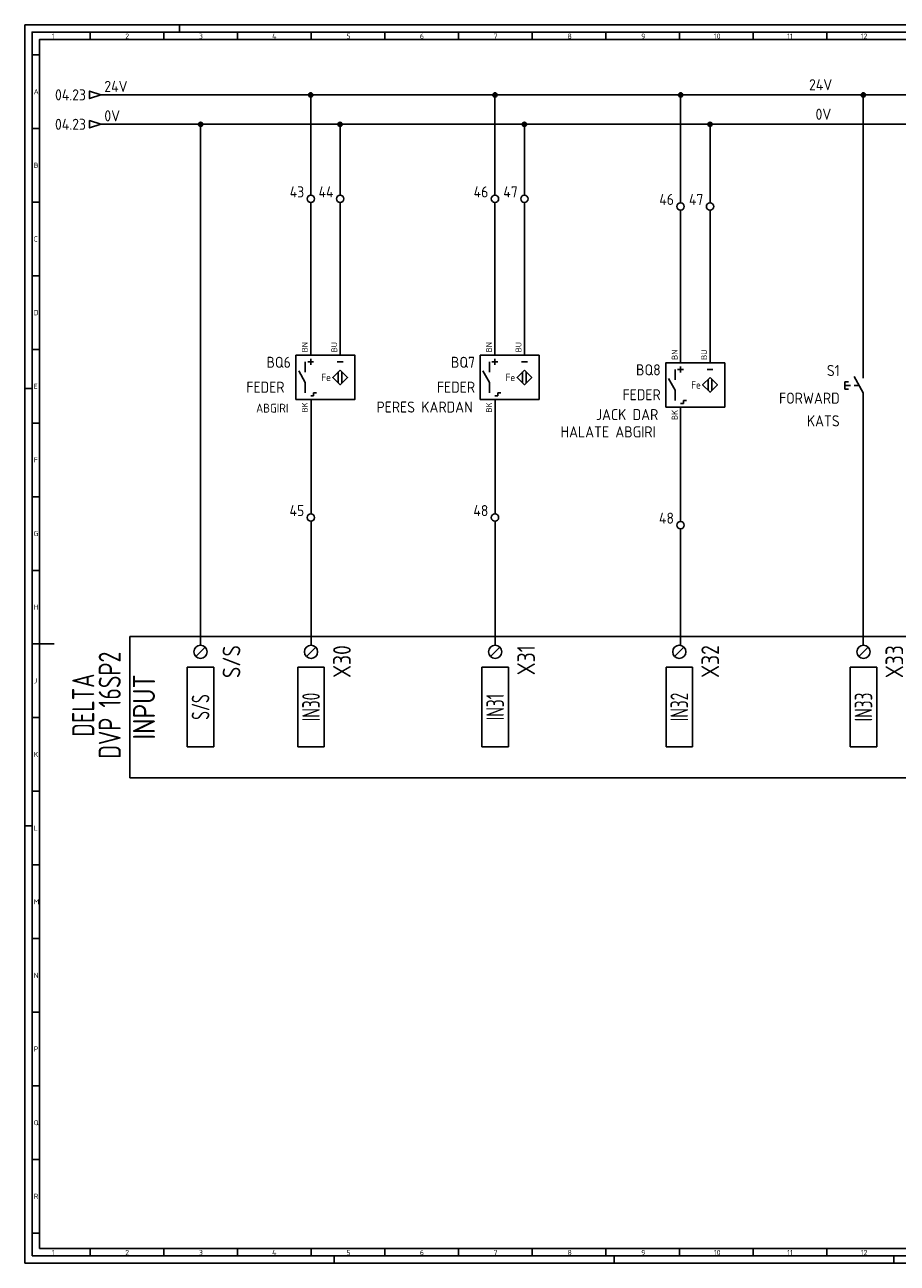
# Model space of a CAD drawing. Header units: millimetres. Extents: x 0 to 1189, y 5 to 846.
# Tile 1 of 3: x 0 to 592, y 5 to 846. Entities that reach past the tile are written whole.
import ezdxf
from ezdxf.enums import TextEntityAlignment as Align

# ---------------------------------------------------------------- set-up
doc = ezdxf.new("R2010")
doc.units = ezdxf.units.MM
doc.header["$LTSCALE"] = 12
for name, color, linetype in [('035', 5, 'Continuous'), ('07', 7, 'Continuous'), ('DESC', 1, 'Continuous'), ('MISC', 2, 'Continuous'), ('RED_2.5mm^2', 1, 'Continuous'), ('SYMS', 7, 'Continuous'), ('TAGS', 51, 'Continuous'), ('TERMS', 4, 'Continuous'), ('WIRENO', 70, 'Continuous'), ('WIREREF_DEST', 61, 'Continuous'), ('XREF', 7, 'Continuous')]:
    doc.layers.add(name, color=color, linetype=linetype)
doc.styles.add('ISO Proportional', font='isocp.shx')
doc.styles.add('WD_IEC', font='ISOCP2.shx', dxfattribs={"width": 0.9, "height": 4})

# ---------------------------------------------------------------- blocks, each defined once
blk = doc.blocks.new('IEC_border_a0')
at = {"layer": '035', "color": 0}
for p, q in [((0, 841), (0, 0)), ((1189, 841), (0, 841)), ((44.5, 836), (44.5, 831)), ((94.5, 836), (94.5, 831)), ((105, 841), (105, 836)), ((144.5, 836), (144.5, 831)), ((194.5, 836), (194.5, 831)), ((244.5, 836), (244.5, 831)), ((294.5, 836), (294.5, 831)), ((344.5, 836), (344.5, 831)), ((394.5, 836), (394.5, 831)), ((444.5, 836), (444.5, 831)), ((494.5, 836), (494.5, 831)), ((544.5, 836), (544.5, 831)), ((9.98, 820.54), (5, 820.54)), ((9.98, 770.54), (5, 770.54)), ((9.98, 720.54), (5, 720.54)), ((9.98, 670.54), (5, 670.54)), ((9.98, 620.54), (5, 620.54)), ((0, 594), (5, 594)), ((10, 570.5), (5.02, 570.5)), ((10, 520.5), (5, 520.5)), ((10, 470.5), (5.02, 470.5)), ((10, 420.5), (5.02, 420.5)), ((10, 370.5), (5.02, 370.5)), ((10, 320.5), (5.02, 320.5)), ((0, 297), (5, 297)), ((10.02, 270.46), (5.03, 270.46)), ((10.02, 220.46), (5.03, 220.46)), ((10.02, 170.46), (5.03, 170.46)), ((10.02, 120.46), (5.03, 120.46)), ((10.02, 70.46), (5.03, 70.46)), ((10.03, 20.42), (5.05, 20.42)), ((44.5, 10), (44.5, 5)), ((94.5, 10), (94.5, 5)), ((144.5, 10), (144.5, 5)), ((194.5, 10), (194.5, 5)), ((244.5, 10), (244.5, 5)), ((294.5, 10), (294.5, 5)), ((344.5, 10), (344.5, 5)), ((394.5, 10), (394.5, 5)), ((444.5, 10), (444.5, 5)), ((494.5, 10), (494.5, 5)), ((544.5, 10), (544.5, 5)), ((0, 0), (1189, 0)), ((210, 0), (210, 5)), ((400, 0), (400, 5)), ((590, 0), (590, 5))]:
    blk.add_line(p, q, dxfattribs=at)
blk.add_lwpolyline([(10, 10), (1179, 10), (1179, 831), (10, 831)], close=True, dxfattribs=at)
at = {"layer": '07', "color": 0}
blk.add_line((10, 420.5), (20, 420.5), dxfattribs=at)
blk.add_lwpolyline([(5, 5), (1184, 5), (1184, 836), (5, 836)], close=True, dxfattribs=at)
at = {"layer": '035', "color": 0, "style": 'ISO Proportional'}
for s, p in [('1', (18.31, 831.5)), ('2', (68.23, 831.5)), ('3', (118.18, 831.5)), ('4', (167.88, 831.5)), ('5', (218.34, 831.5)), ('6', (268.19, 831.5)), ('7', (318.17, 831.5)), ('8', (368.42, 831.5)), ('9', (418.46, 831.5)), ('10', (467.72, 831.5)), ('11', (517.49, 831.5)), ('12', (567.49, 831.5)), ('A', (6, 793.79)), ('B', (6, 743.79)), ('C', (6, 693.79)), ('D', (6, 643.79)), ('E', (6.02, 593.75)), ('F', (6.02, 543.75)), ('G', (6.02, 493.75)), ('H', (6.02, 443.75)), ('J', (6.02, 393.75)), ('K', (6.02, 343.75)), ('L', (6.03, 293.72)), ('M', (6.03, 243.72)), ('N', (6.03, 193.72)), ('P', (6.03, 143.72)), ('Q', (6.03, 93.72)), ('R', (6.05, 43.68)), ('1', (18.31, 5.5)), ('2', (68.23, 5.5)), ('3', (118.18, 5.5)), ('4', (167.88, 5.5)), ('5', (218.34, 5.5)), ('6', (268.19, 5.5)), ('7', (318.17, 5.5)), ('8', (368.42, 5.5)), ('9', (418.46, 5.5)), ('10', (467.72, 5.5)), ('11', (517.49, 5.5)), ('12', (567.49, 5.5))]:
    blk.add_text(s, height=3.5, dxfattribs=at).set_placement(p)
blk = doc.blocks.new('WD_WNH')
at = {"linetype": 'Continuous', "style": 'WD_IEC', "width": 0.8}
blk.add_attdef('WIRENO', text='', height=2.5, dxfattribs=at).set_placement((0, 0.75), align=Align.CENTER)
at = {"style": 'WD_IEC', "flags": 1}
for tag, p in [('W01USER', (0, 1.25)), ('W02USER', (0, 1.125)), ('W03USER', (0, 1)), ('W04USER', (0, 0.875)), ('W05USER', (0, 0.75)), ('W06USER', (0, 0.625)), ('W07USER', (0, 0.5)), ('W08USER', (0, 0.375)), ('W09USER', (0, 0.25)), ('W10USER', (0, 0.125))]:
    blk.add_attdef(tag, text='', height=0.08, dxfattribs=at).set_placement(p, align=Align.CENTER)
blk = doc.blocks.new('WDDOT')
for radius in [0.72, 0.449, 0.223]:
    blk.add_circle((0, 0), radius)
blk = doc.blocks.new('VPX11IN3')
for p, q in [((-1.875, 5.25), (-1.875, 1.75)), ((-1, 5.25), (1, 5.25)), ((0, 6.25), (0, 4.25)), ((9, 5.25), (11, 5.25)), ((-1.875, -1.75), (-4.0625, 2.1875)), ((9.375, 1.875), (9.375, -1.875)), ((10.625, 1.875), (10.625, -1.875)), ((-1.875, -1.75), (-1.875, -5.25)), ((0, -6.25), (1, -6.25)), ((1, -6.25), (1, -5.25)), ((1, -5.25), (2, -5.25))]:
    blk.add_line(p, q)
for points in [[(-5, -7.5), (15, -7.5), (15, 7.5), (-5, 7.5)], [(10, 2.5), (12.5, 0), (10, -2.5), (7.5, 0)]]:
    blk.add_lwpolyline(points, close=True)
at = {"style": 'WD_IEC'}
blk.add_text('Fe', height=2.5, dxfattribs=at).set_placement((6.875, 0), align=Align.MIDDLE_RIGHT)
for tag, p in [('TERM02', (-1, 8.5)), ('TERM03', (9, 8.5))]:
    blk.add_attdef(tag, p, '', height=2, rotation=90, dxfattribs=at)
for tag, p in [('INST', (-6.75, 10.25)), ('LOC', (-6.75, 6.75)), ('TAG1', (-6.75, 3.25)), ('DESC1', (-6.75, -5.2)), ('DESC2', (-6.75, -8.7)), ('WDTAGALT', (-6.25, -15.125)), ('DESC3', (-6.75, -12.2))]:
    blk.add_attdef(tag, text='', height=2.5, dxfattribs=at).set_placement(p, align=Align.RIGHT)
at = {"style": 'WD_IEC', "flags": 1}
for tag, p, height in [('X2TERM02', (0, 7.5), 0.32), ('X2TERM03', (10, 7.5), 0.32), ('CAT', (17.75, 4), 1.5), ('MFG', (17.75, 6.5), 1.5), ('ASSYCODE', (16, -4), 1), ('X8TERM01', (0, -7.5), 0.32), ('CATDESC', (16, -7), 1), ('FAMILY', (16, -5.5), 1)]:
    blk.add_attdef(tag, p, '', height=height, dxfattribs=at)
at = {"lineweight": 15, "style": 'WD_IEC'}
blk.add_attdef('XREF', text='', height=2.5, dxfattribs=at).set_placement((-6.75, -1.35), align=Align.RIGHT)
at = {"style": 'WD_IEC'}
blk.add_attdef('TERM01', text='', height=2, rotation=90, dxfattribs=at).set_placement((-1, -8.5), align=Align.RIGHT)
blk = doc.blocks.new('HA1D3')
blk.add_lwpolyline([(0, 0), (-3.75, -1.25), (-3.75, 1.25)], close=True)
at = {"style": 'WD_IEC'}
blk.add_attdef('XREF', text='', height=2.5, dxfattribs=at).set_placement((-5, 0), align=Align.MIDDLE_RIGHT)
at = {"style": 'WD_IEC', "flags": 1}
blk.add_attdef('SIGCODE', text='', height=1, dxfattribs=at).set_placement((-2.5, 1.8), align=Align.RIGHT)
at = {"style": 'WD_IEC'}
for tag, p, height, flags in [('X1TERM01', (0, 0), 0.32, 1), ('WIRENO', (1.25, 1), 2.5, 8)]:
    blk.add_attdef(tag, p, '', height=height, dxfattribs=dict(at, flags=flags))
blk.add_attdef('DESC1', text='', height=2.5, dxfattribs=at).set_placement((1.25, -1), align=Align.TOP_LEFT)
blk = doc.blocks.new('VT0002')
blk.add_circle((0, 0), 1.25)
at = {"style": 'WD_IEC'}
for tag, p in [('INST', (-2.25, 6.5)), ('LOC', (-2.25, 3.5)), ('DESC1', (-2.25, -6.25)), ('DESC2', (-2.25, -9.25)), ('DESC3', (-2.25, -12.25))]:
    blk.add_attdef(tag, text='', height=2.5, dxfattribs=at).set_placement(p, align=Align.RIGHT)
at = {"style": 'WD_IEC', "flags": 1}
for tag, p, height in [('ASSYCODE', (2.75, 10.75), 1), ('CATDESC', (2.75, 9.25), 1), ('MFG', (2.75, 7.25), 1.5), ('CAT', (2.75, 4.75), 1.5), ('X4PIN01', (-1.25, 1), 0.25), ('X4TERMDESC01', (-1.25, 0.5), 0.4), ('X4TERM01', (-1.25, 0), 0.25), ('STRIPSEQ', (0, 0), 0.025), ('X2PIN01', (0, 2.25), 0.25), ('X2TERMDESC01', (0, 1.75), 0.4), ('X2TERM01', (0, 1.25), 0.25), ('X8PIN01', (0, -0.25), 0.25), ('X1PIN01', (1.25, 1), 0.25), ('X1TERMDESC01', (1.25, 0.5), 0.4), ('X1TERM01', (1.25, 0), 0.25), ('LINKTERM', (0, -0.04), 0.025), ('X8TERMDESC01', (0, -0.75), 0.4), ('X8TERM01', (0, -1.25), 0.25)]:
    blk.add_attdef(tag, p, '', height=height, dxfattribs=at)
at = {"style": 'WD_IEC', "flags": 8}
for tag, height, p in [('TAGSTRIP', 2.5, (-2.25, 0.5)), ('TERM01', 2, (-2.25, -3.25))]:
    blk.add_attdef(tag, text='', height=height, dxfattribs=at).set_placement(p, align=Align.RIGHT)
blk = doc.blocks.new('VPB11')
for p, q in [((0, 7.5), (0, 2.5)), ((-6.25, 1.25), (-6.25, -1.25)), ((-6.25, 1.25), (-5, 1.25)), ((-6.25, 0), (-4.375, 0)), ((0, -2.5), (-3.125, 3.125)), ((-3.125, 0), (-1.389, 0)), ((-6.25, -1.25), (-5, -1.25)), ((0, -2.5), (0, -7.5))]:
    blk.add_line(p, q)
at = {"style": 'WD_IEC'}
for tag, p in [('INST', (-8, 10.25)), ('LOC', (-8, 6.75)), ('TAG1', (-8, 3.25)), ('DESC1', (-8, -10.35)), ('DESC2', (-8, -13.85)), ('DESC3', (-8, -17.35))]:
    blk.add_attdef(tag, text='', height=2.5, dxfattribs=at).set_placement(p, align=Align.RIGHT)
blk.add_attdef('TERM01', text='', height=2, rotation=90, dxfattribs=at).set_placement((-1, 7.5), align=Align.RIGHT)
at = {"style": 'WD_IEC', "flags": 1}
for tag, p, height in [('X2TERM01', (0, 7.5), 0.32), ('CONTACT', (0.5, 4.5), 1), ('COMMON', (1.75, 3.25), 1), ('X1LINK', (0, 0), 0.32), ('ASSYCODE', (1, -4), 1), ('X8TERM02', (0, -7.5), 0.32), ('CATDESC', (1, -7), 1), ('FAMILY', (1, -5.5), 1)]:
    blk.add_attdef(tag, p, '', height=height, dxfattribs=at)
at = {"style": 'WD_IEC', "flags": 9}
for tag, p in [('MFG', (-8.5, -0.25)), ('CAT', (-8.5, -2.75))]:
    blk.add_attdef(tag, text='', height=1.5, dxfattribs=at).set_placement(p, align=Align.RIGHT)
at = {"style": 'WD_IEC'}
blk.add_attdef('TERM02', (-1, -7.5), '', height=2, rotation=90, dxfattribs=at)
at = {"lineweight": 15, "style": 'WD_IEC'}
blk.add_attdef('XREF', text='', height=2.5, dxfattribs=at).set_placement((-8, -6.35), align=Align.RIGHT)
blk = doc.blocks.new('PLCIO_F85')
blk.add_line((1036, 48), (1036, -48))
at = {"layer": 'SYMS'}
for p, q in [((-48, 48), (-48, -48)), ((1036, 48), (-48, 48)), ((-3.18, 34.32), (3.18, 40.68)), ((71.82, 34.32), (78.18, 40.68)), ((196.82, 34.32), (203.18, 40.68)), ((321.82, 34.32), (328.18, 40.68)), ((446.82, 34.32), (453.18, 40.68)), ((571.82, 34.32), (578.18, 40.68)), ((696.82, 34.32), (703.18, 40.68)), ((821.82, 34.32), (828.18, 40.68)), ((946.82, 34.32), (953.18, 40.68)), ((-9, -27), (-9, 27)), ((-9, 27), (9, 27)), ((9, 27), (9, -27)), ((66, -27), (66, 27)), ((66, 27), (84, 27)), ((84, 27), (84, -27)), ((191, -27), (191, 27)), ((191, 27), (209, 27)), ((209, 27), (209, -27)), ((316, -27), (316, 27)), ((316, 27), (334, 27)), ((334, 27), (334, -27)), ((441, -27), (441, 27)), ((441, 27), (459, 27)), ((459, 27), (459, -27)), ((566, -27), (566, 27)), ((566, 27), (584, 27)), ((584, 27), (584, -27)), ((691, -27), (691, 27)), ((691, 27), (709, 27)), ((709, 27), (709, -27)), ((816, -27), (816, 27)), ((816, 27), (834, 27)), ((834, 27), (834, -27)), ((941, -27), (941, 27)), ((941, 27), (959, 27)), ((959, 27), (959, -27)), ((9, -27), (-9, -27)), ((84, -27), (66, -27)), ((209, -27), (191, -27)), ((334, -27), (316, -27)), ((459, -27), (441, -27)), ((584, -27), (566, -27)), ((709, -27), (691, -27)), ((834, -27), (816, -27)), ((959, -27), (941, -27)), ((-48, -48), (1036, -48))]:
    blk.add_line(p, q, dxfattribs=at)
for centre in [(0, 37.5), (75, 37.5), (200, 37.5), (325, 37.5), (450, 37.5), (575, 37.5), (700, 37.5), (825, 37.5), (950, 37.5)]:
    blk.add_circle(centre, 4.5, dxfattribs=at)
at = {"layer": 'SYMS', "style": 'WD_IEC', "width": 0.9}
for tag, p in [('TERMDESC02', (81.25, 60)), ('TERMDESC04', (331.25, 60)), ('TERMDESC05', (456.25, 60)), ('TERMDESC06', (581.25, 60)), ('TERMDESC07', (706.25, 60)), ('TERMDESC08', (831.25, 60)), ('TERMDESC09', (956.25, 60)), ('TERMDESC01', (6.25, 60)), ('TERMDESC03', (206.25, 60))]:
    blk.add_attdef(tag, text='', height=12, rotation=90, dxfattribs=at).set_placement(p, align=Align.TOP_LEFT)
at = {"layer": 'SYMS', "style": 'WD_IEC', "width": 0.9, "flags": 1}
for tag, p in [('X2TERM01', (0, 42)), ('X2TERM02', (75, 42)), ('X2TERM03', (200, 42)), ('X2TERM04', (325, 42)), ('X2TERM05', (450, 42)), ('X2TERM06', (575, 42)), ('X2TERM07', (700, 42)), ('X2TERM08', (825, 42)), ('X2TERM09', (950, 42))]:
    blk.add_attdef(tag, text='', height=1.92, rotation=90, dxfattribs=at).set_placement(p, align=Align.RIGHT)
at = {"layer": 'SYMS', "style": 'WD_IEC', "width": 0.9}
for tag, p in [('TERM01', (15, 42)), ('TERM02', (90, 42)), ('TERM03', (215, 42)), ('TERM04', (340, 42)), ('TERM05', (465, 42)), ('TERM06', (590, 42)), ('TERM07', (715, 42)), ('TERM08', (840, 42)), ('TERM09', (965, 42))]:
    blk.add_attdef(tag, text='', height=12, rotation=90, dxfattribs=at).set_placement(p, align=Align.TOP_RIGHT)
at = {"layer": 'SYMS', "style": 'WD_IEC'}
for tag, width, p in [('INST', 0.8, (-159, 0)), ('LINE1', 0.9, (-87, 0)), ('LINE2', 0.9, (-69, 0)), ('DESC', 0.9, (-50.84, 0)), ('LOC', 0.8, (-141, 0)), ('MFG', 0.8, (-123, 0)), ('CAT', 0.8, (-105, 0)), ('TAG', 0.9, (-30.87, 0))]:
    blk.add_attdef(tag, text='', height=15, rotation=90, dxfattribs=dict(at, width=width)).set_placement(p, align=Align.CENTER)
at = {"layer": 'SYMS', "style": 'WD_IEC', "width": 0.7}
for tag, p in [('TAGA01', (0, 0)), ('TAGA02', (75, 0)), ('TAGA03', (200, 0)), ('TAGA04', (325, 0)), ('TAGA05', (450, 0)), ('TAGA06', (575, 0)), ('TAGA07', (700, 0)), ('TAGA08', (825, 0)), ('TAGA09', (950, 0))]:
    blk.add_attdef(tag, text='', height=12, rotation=90, dxfattribs=at).set_placement(p, align=Align.MIDDLE_CENTER)
at = {"layer": 'SYMS', "linetype": 'Continuous', "style": 'WD_IEC', "width": 0.9, "flags": 9}
blk.add_attdef('ASSYCODE', text='', height=1.92, rotation=90, dxfattribs=at).set_placement((-102.85, -22.08), align=Align.CENTER)
at = {"layer": 'SYMS', "style": 'WD_IEC', "width": 0.9}
for tag, p in [('DESCA01', (-9, -111)), ('DESCB01', (9, -111)), ('DESCC01', (27, -111)), ('DESCD01', (45, -111)), ('DESCE01', (63, -111)), ('DESCA02', (66, -111)), ('DESCB02', (84, -111)), ('DESCC02', (102, -111)), ('DESCD02', (120, -111)), ('DESCE02', (138, -111)), ('DESCA03', (191, -111)), ('DESCB03', (209, -111)), ('DESCC03', (227, -111)), ('DESCD03', (245, -111)), ('DESCE03', (263, -111)), ('DESCA04', (316, -111)), ('DESCB04', (334, -111)), ('DESCC04', (352, -111)), ('DESCD04', (370, -111)), ('DESCE04', (388, -111)), ('DESCA05', (441, -111)), ('DESCB05', (459, -111)), ('DESCC05', (477, -111)), ('DESCD05', (495, -111)), ('DESCE05', (513, -111)), ('DESCA06', (566, -111)), ('DESCB06', (584, -111)), ('DESCC06', (602, -111)), ('DESCD06', (620, -111)), ('DESCE06', (638, -111)), ('DESCA07', (691, -111)), ('DESCB07', (709, -111)), ('DESCC07', (727, -111)), ('DESCD07', (745, -111)), ('DESCE07', (763, -111)), ('DESCA08', (816, -111)), ('DESCB08', (834, -111)), ('DESCC08', (852, -111)), ('DESCD08', (870, -111)), ('DESCE08', (888, -111)), ('DESCA09', (941, -111)), ('DESCB09', (959, -111)), ('DESCC09', (977, -111)), ('DESCD09', (995, -111)), ('DESCE09', (1013, -111))]:
    blk.add_attdef(tag, text='', height=15, rotation=90, dxfattribs=at).set_placement(p, align=Align.RIGHT)

msp = doc.modelspace()

# ---------------------------------------------------------------- linework, layer by layer
at = {"layer": 'RED_2.5mm^2', "color": 0}
for p, q in [((51.53, 798.35), (1125.45, 798.35)), ((194.17, 730.2), (194.17, 798.35)), ((319.17, 730.2), (319.17, 798.35)), ((445.19, 725.07), (445.19, 798.35)), ((569.17, 615.9), (569.17, 798.35)), ((51.53, 778.35), (1125.45, 778.35)), ((119.32, 424.64), (119.32, 778.35)), ((214.09, 730.2), (214.09, 778.35)), ((339.16, 730.2), (339.16, 778.35)), ((465.17, 725.07), (465.17, 778.35)), ((194.09, 621.49), (194.09, 725.2)), ((214.09, 621.49), (214.09, 725.2)), ((319.16, 621.49), (319.16, 725.2)), ((339.16, 621.49), (339.16, 725.2)), ((445.17, 616.36), (445.17, 720.07)), ((465.17, 616.36), (465.17, 720.07)), ((194.32, 513.78), (194.32, 591.49)), ((319.32, 513.78), (319.32, 591.49)), ((445.17, 586.36), (445.17, 508.65)), ((569.17, 585.9), (569.17, 424.64)), ((194.32, 424.64), (194.32, 508.78)), ((319.32, 424.64), (319.32, 508.78)), ((445.17, 503.65), (445.17, 424.64))]:
    msp.add_line(p, q, dxfattribs=at)

# ---------------------------------------------------------------- block references
msp.add_blockref('IEC_border_a0', (0, 4.94))
at = {"layer": 'SYMS'}
ref = msp.add_blockref('HA1D3', (51.53, 798.35), dxfattribs=dict(at, xscale=2, yscale=2, zscale=2))
ref.add_attrib('XREF', '04.23', dxfattribs={"layer": 'XREF', "height": 7.5, "style": 'WD_IEC'}).set_placement((41.53, 798.35), align=Align.MIDDLE_RIGHT)
ref.add_attrib('WIRENO', '24V', (54.03, 800.35), dxfattribs={"layer": 'WIREREF_DEST', "height": 7.5, "style": 'WD_IEC', "flags": 8})
at = {"layer": 'SYMS', "xscale": 2, "yscale": 2, "zscale": 2}
for p in [(194.17, 798.35), (319.17, 798.35), (445.19, 798.35), (569.17, 798.35), (119.32, 778.35), (214.09, 778.35), (339.16, 778.35), (465.17, 778.35)]:
    msp.add_blockref('WDDOT', p, dxfattribs=at)
at = {"layer": 'SYMS'}
ref = msp.add_blockref('HA1D3', (51.53, 778.35), dxfattribs=dict(at, xscale=2, yscale=2, zscale=2))
ref.add_attrib('XREF', '04.23', dxfattribs={"layer": 'XREF', "height": 7.5, "style": 'WD_IEC'}).set_placement((41.53, 778.35), align=Align.MIDDLE_RIGHT)
ref.add_attrib('WIRENO', '0V', (54.03, 780.35), dxfattribs={"layer": 'WIREREF_DEST', "height": 7.5, "style": 'WD_IEC', "flags": 8})
at = {"layer": 'SYMS', "color": 7, "true_color": 0xffffff}
ref = msp.add_blockref('VT0002', (194.17, 727.7), dxfattribs=dict(at, xscale=2, yscale=2, zscale=2))
ref.add_attrib('TAGSTRIP', '43', dxfattribs={"layer": 'TAGS', "height": 7.5, "style": 'WD_IEC', "flags": 8}).set_placement((189.67, 728.7), align=Align.RIGHT)
ref = msp.add_blockref('VT0002', (214.09, 727.7), dxfattribs=dict(at, xscale=2, yscale=2, zscale=2))
ref.add_attrib('TAGSTRIP', '44', dxfattribs={"layer": 'TAGS', "height": 7.5, "style": 'WD_IEC', "flags": 8}).set_placement((209.59, 728.7), align=Align.RIGHT)
ref = msp.add_blockref('VT0002', (319.17, 727.7), dxfattribs=dict(at, xscale=2, yscale=2, zscale=2))
ref.add_attrib('TAGSTRIP', '46', dxfattribs={"layer": 'TAGS', "height": 7.5, "style": 'WD_IEC', "flags": 8}).set_placement((314.67, 728.7), align=Align.RIGHT)
ref = msp.add_blockref('VT0002', (339.16, 727.7), dxfattribs=dict(at, xscale=2, yscale=2, zscale=2))
ref.add_attrib('TAGSTRIP', '47', dxfattribs={"layer": 'TAGS', "height": 7.5, "style": 'WD_IEC', "flags": 8}).set_placement((334.66, 728.7), align=Align.RIGHT)
ref = msp.add_blockref('VT0002', (445.19, 722.57), dxfattribs=dict(at, xscale=2, yscale=2, zscale=2))
ref.add_attrib('TAGSTRIP', '46', dxfattribs={"layer": 'TAGS', "height": 7.5, "style": 'WD_IEC', "flags": 8}).set_placement((440.69, 723.57), align=Align.RIGHT)
ref = msp.add_blockref('VT0002', (465.17, 722.57), dxfattribs=dict(at, xscale=2, yscale=2, zscale=2))
ref.add_attrib('TAGSTRIP', '47', dxfattribs={"layer": 'TAGS', "height": 7.5, "style": 'WD_IEC', "flags": 8}).set_placement((460.67, 723.57), align=Align.RIGHT)
at = {"layer": 'SYMS', "color": 0}
ref = msp.add_blockref('VPX11IN3', (194.09, 606.49), dxfattribs=dict(at, xscale=2, yscale=2, zscale=2))
ref.add_attrib('TERM03', 'BU', (212.09, 623.49), dxfattribs={"layer": 'TERMS', "height": 4, "rotation": 90, "style": 'WD_IEC'})
ref.add_attrib('TERM02', 'BN', (192.09, 623.49), dxfattribs={"layer": 'TERMS', "height": 4, "rotation": 90, "style": 'WD_IEC'})
ref.add_attrib('TERM01', 'BK', dxfattribs={"layer": 'TERMS', "height": 4, "rotation": 90, "style": 'WD_IEC'}).set_placement((192.09, 589.49), align=Align.RIGHT)
ref.add_attrib('DESC2', 'ABGIRI', dxfattribs={"layer": 'DESC', "height": 6, "style": 'WD_IEC'}).set_placement((178.97, 582.6), align=Align.RIGHT)
ref.add_attrib('DESC1', 'FEDER ', dxfattribs={"layer": 'DESC', "height": 7.5, "style": 'WD_IEC'}).set_placement((180.59, 596.09), align=Align.RIGHT)
ref.add_attrib('TAG1', 'BQ6', dxfattribs={"layer": 'TAGS', "height": 7.5, "style": 'WD_IEC'}).set_placement((180.59, 612.99), align=Align.RIGHT)
ref = msp.add_blockref('VPX11IN3', (319.16, 606.49), dxfattribs=dict(at, xscale=2, yscale=2, zscale=2))
ref.add_attrib('TERM03', 'BU', (337.16, 623.49), dxfattribs={"layer": 'TERMS', "height": 4, "rotation": 90, "style": 'WD_IEC'})
ref.add_attrib('TERM02', 'BN', (317.16, 623.49), dxfattribs={"layer": 'TERMS', "height": 4, "rotation": 90, "style": 'WD_IEC'})
ref.add_attrib('TERM01', 'BK', dxfattribs={"layer": 'TERMS', "height": 4, "rotation": 90, "style": 'WD_IEC'}).set_placement((317.16, 589.49), align=Align.RIGHT)
ref.add_attrib('DESC2', ' PERES KARDAN', dxfattribs={"layer": 'DESC', "height": 7.5, "style": 'WD_IEC'}).set_placement((304.03, 582.6), align=Align.RIGHT)
ref.add_attrib('DESC1', 'FEDER', dxfattribs={"layer": 'DESC', "height": 7.5, "style": 'WD_IEC'}).set_placement((305.66, 596.09), align=Align.RIGHT)
ref.add_attrib('TAG1', 'BQ7', dxfattribs={"layer": 'TAGS', "height": 7.5, "style": 'WD_IEC'}).set_placement((305.66, 612.99), align=Align.RIGHT)
ref = msp.add_blockref('VPX11IN3', (445.17, 601.36), dxfattribs=dict(at, xscale=2, yscale=2, zscale=2))
ref.add_attrib('TERM03', 'BU', (463.17, 618.36), dxfattribs={"layer": 'TERMS', "height": 4, "rotation": 90, "style": 'WD_IEC'})
ref.add_attrib('TERM02', 'BN', (443.17, 618.36), dxfattribs={"layer": 'TERMS', "height": 4, "rotation": 90, "style": 'WD_IEC'})
ref.add_attrib('TERM01', 'BK', dxfattribs={"layer": 'TERMS', "height": 4, "rotation": 90, "style": 'WD_IEC'}).set_placement((443.17, 584.36), align=Align.RIGHT)
ref.add_attrib('DESC3', ' HALATE ABGIRI', dxfattribs={"layer": 'DESC', "height": 7.5, "style": 'WD_IEC'}).set_placement((428.35, 565.73), align=Align.RIGHT)
ref.add_attrib('DESC2', 'JACK DAR', dxfattribs={"layer": 'DESC', "height": 7.5, "style": 'WD_IEC'}).set_placement((430.05, 577.47), align=Align.RIGHT)
ref.add_attrib('DESC1', 'FEDER', dxfattribs={"layer": 'DESC', "height": 7.5, "style": 'WD_IEC'}).set_placement((431.67, 590.96), align=Align.RIGHT)
ref.add_attrib('TAG1', 'BQ8', dxfattribs={"layer": 'TAGS', "height": 7.5, "style": 'WD_IEC'}).set_placement((431.67, 607.86), align=Align.RIGHT)
ref = msp.add_blockref('VPB11', (569.17, 600.9), dxfattribs=dict(at, xscale=2, yscale=2, zscale=2))
ref.add_attrib('DESC2', 'KATS', dxfattribs={"layer": 'DESC', "height": 7.5, "style": 'WD_IEC'}).set_placement((553.17, 573.2), align=Align.RIGHT)
ref.add_attrib('DESC1', 'FORWARD', dxfattribs={"layer": 'DESC', "height": 7.5, "style": 'WD_IEC'}).set_placement((553.17, 588.62), align=Align.RIGHT)
ref.add_attrib('TAG1', 'S1', dxfattribs={"layer": 'TAGS', "height": 7.5, "style": 'WD_IEC'}).set_placement((553.17, 607.4), align=Align.RIGHT)
ref = msp.add_blockref('VT0002', (194.17, 511.28), dxfattribs=dict(at, xscale=2, yscale=2, zscale=2))
ref.add_attrib('TAGSTRIP', '45', dxfattribs={"layer": 'TAGS', "height": 7.5, "style": 'WD_IEC', "flags": 8}).set_placement((189.67, 512.28), align=Align.RIGHT)
ref = msp.add_blockref('VT0002', (319.17, 511.28), dxfattribs=dict(at, xscale=2, yscale=2, zscale=2))
ref.add_attrib('TAGSTRIP', '48', dxfattribs={"layer": 'TAGS', "height": 7.5, "style": 'WD_IEC', "flags": 8}).set_placement((314.67, 512.28), align=Align.RIGHT)
ref = msp.add_blockref('VT0002', (445.19, 506.15), dxfattribs=dict(at, xscale=2, yscale=2, zscale=2))
ref.add_attrib('TAGSTRIP', '48', dxfattribs={"layer": 'TAGS', "height": 7.5, "style": 'WD_IEC', "flags": 8}).set_placement((440.69, 507.15), align=Align.RIGHT)
ref = msp.add_blockref('PLCIO_F85', (119.32, 382.64), dxfattribs=at)
ref.add_attrib('TERM01', 'S/S', dxfattribs={"layer": 'TERMS', "height": 12, "rotation": 90, "style": 'WD_IEC', "width": 0.9}).set_placement((134.32, 424.64), align=Align.TOP_RIGHT)
ref.add_attrib('TAGA01', 'S/S', dxfattribs={"layer": 'TAGS', "height": 12, "rotation": 90, "style": 'WD_IEC', "width": 0.7}).set_placement((119.32, 382.64), align=Align.MIDDLE_CENTER)
ref.add_attrib('TAG', 'INPUT', dxfattribs={"layer": 'TAGS', "height": 15, "rotation": 90, "style": 'WD_IEC', "width": 0.9}).set_placement((88.46, 382.64), align=Align.CENTER)
ref.add_attrib('CAT', 'DVP 16SP2', dxfattribs={"layer": 'MISC', "height": 15, "rotation": 90, "style": 'WD_IEC', "width": 0.8}).set_placement((65.17, 383.88), align=Align.CENTER)
ref.add_attrib('MFG', 'DELTA', dxfattribs={"layer": 'MISC', "height": 15, "rotation": 90, "style": 'WD_IEC', "width": 0.8}).set_placement((47.17, 383.88), align=Align.CENTER)
ref.add_attrib('TERM02', 'X30', dxfattribs={"layer": 'TERMS', "height": 12, "rotation": 90, "style": 'WD_IEC', "width": 0.9}).set_placement((209.32, 424.64), align=Align.TOP_RIGHT)
ref.add_attrib('TAGA02', 'IN30', dxfattribs={"layer": 'TAGS', "height": 12, "rotation": 90, "style": 'WD_IEC', "width": 0.7}).set_placement((194.32, 382.64), align=Align.MIDDLE_CENTER)
ref.add_attrib('TERM03', 'X31', dxfattribs={"layer": 'TERMS', "height": 12, "rotation": 90, "style": 'WD_IEC', "width": 0.9}).set_placement((334.32, 424.64), align=Align.TOP_RIGHT)
ref.add_attrib('TAGA03', 'IN31', dxfattribs={"layer": 'TAGS', "height": 12, "rotation": 90, "style": 'WD_IEC', "width": 0.7}).set_placement((319.32, 382.64), align=Align.MIDDLE_CENTER)
ref.add_attrib('TERM04', 'X32', dxfattribs={"layer": 'TERMS', "height": 12, "rotation": 90, "style": 'WD_IEC', "width": 0.9}).set_placement((459.32, 424.64), align=Align.TOP_RIGHT)
ref.add_attrib('TAGA04', 'IN32', dxfattribs={"layer": 'TAGS', "height": 12, "rotation": 90, "style": 'WD_IEC', "width": 0.7}).set_placement((444.32, 382.64), align=Align.MIDDLE_CENTER)
ref.add_attrib('TERM05', 'X33', dxfattribs={"layer": 'TERMS', "height": 12, "rotation": 90, "style": 'WD_IEC', "width": 0.9}).set_placement((584.32, 424.64), align=Align.TOP_RIGHT)
ref.add_attrib('TAGA05', 'IN33', dxfattribs={"layer": 'TAGS', "height": 12, "rotation": 90, "style": 'WD_IEC', "width": 0.7}).set_placement((569.32, 382.64), align=Align.MIDDLE_CENTER)
ref.add_attrib('TERM06', 'X34', dxfattribs={"layer": 'TERMS', "height": 12, "rotation": 90, "style": 'WD_IEC', "width": 0.9}).set_placement((709.32, 424.64), align=Align.TOP_RIGHT)
ref.add_attrib('TAGA06', 'IN34', dxfattribs={"layer": 'TAGS', "height": 12, "rotation": 90, "style": 'WD_IEC', "width": 0.7}).set_placement((694.32, 382.64), align=Align.MIDDLE_CENTER)
ref.add_attrib('TERM07', 'X35', dxfattribs={"layer": 'TERMS', "height": 12, "rotation": 90, "style": 'WD_IEC', "width": 0.9}).set_placement((834.32, 424.64), align=Align.TOP_RIGHT)
ref.add_attrib('TAGA07', 'IN35', dxfattribs={"layer": 'TAGS', "height": 12, "rotation": 90, "style": 'WD_IEC', "width": 0.7}).set_placement((819.32, 382.64), align=Align.MIDDLE_CENTER)
ref.add_attrib('TERM08', 'X36', dxfattribs={"layer": 'TERMS', "height": 12, "rotation": 90, "style": 'WD_IEC', "width": 0.9}).set_placement((959.32, 424.64), align=Align.TOP_RIGHT)
ref.add_attrib('TAGA08', 'IN36', dxfattribs={"layer": 'TAGS', "height": 12, "rotation": 90, "style": 'WD_IEC', "width": 0.7}).set_placement((944.32, 382.64), align=Align.MIDDLE_CENTER)
ref.add_attrib('TERM09', 'X37', dxfattribs={"layer": 'TERMS', "height": 12, "rotation": 90, "style": 'WD_IEC', "width": 0.9}).set_placement((1084.32, 424.64), align=Align.TOP_RIGHT)
ref.add_attrib('TAGA09', 'IN37', dxfattribs={"layer": 'TAGS', "height": 12, "rotation": 90, "style": 'WD_IEC', "width": 0.7}).set_placement((1069.32, 382.64), align=Align.MIDDLE_CENTER)
at = {"layer": 'WIRENO', "color": 0}
ref = msp.add_blockref('WD_WNH', (540.17, 798.7), dxfattribs=dict(at, xscale=2, yscale=2, zscale=2))
ref.add_attrib('WIRENO', '24V', dxfattribs={"linetype": 'Continuous', "height": 7.5, "style": 'WD_IEC'}).set_placement((540.28, 801.46), align=Align.CENTER)
ref = msp.add_blockref('WD_WNH', (542.03, 778.7), dxfattribs=dict(at, xscale=2, yscale=2, zscale=2))
ref.add_attrib('WIRENO', '0V', dxfattribs={"linetype": 'Continuous', "height": 7.5, "style": 'WD_IEC'}).set_placement((542.14, 781.46), align=Align.CENTER)

doc.saveas('drawing.dxf')
